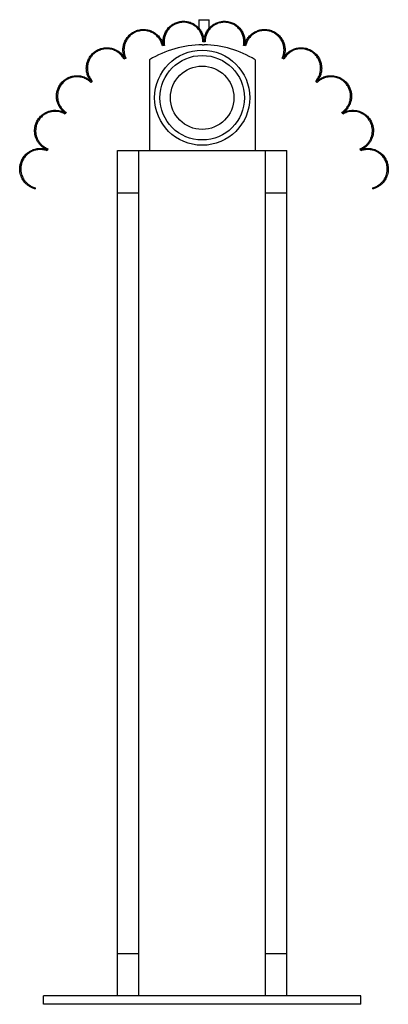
# Paper-space layout '_Derecha' of a CAD drawing. Header units: millimetres. Extents: x -636 to -462, y -245 to 221.
import ezdxf

# ---------------------------------------------------------------- set-up
doc = ezdxf.new("R2010")
doc.units = ezdxf.units.MM

psp = doc.layouts.new('_Derecha')

# ---------------------------------------------------------------- linework, layer by layer
at = {"color": 7, "linetype": 'Continuous', "lineweight": 25}
for p, q in [((-551.64, 220.94), (-551.64, 217.01)), ((-551.64, 220.94), (-546.64, 220.94)), ((-546.64, 217.01), (-546.64, 220.94)), ((-549.64, 210.51), (-549.64, 210.92)), ((-548.64, 210.51), (-549.64, 210.51)), ((-548.64, 210.92), (-548.64, 210.51)), ((-568.79, 208.52), (-568.91, 208.98)), ((-567.77, 208.79), (-568.79, 208.52)), ((-567.94, 209.18), (-567.77, 208.79)), ((-550, 209.01), (-549.04, 209.01)), ((-530.51, 208.79), (-530.35, 209.18)), ((-529.49, 208.52), (-530.51, 208.79)), ((-529.37, 208.98), (-529.49, 208.52)), ((-587.02, 202.29), (-587.2, 202.65)), ((-586.04, 202.75), (-587.02, 202.29)), ((-586.3, 203.1), (-586.04, 202.75)), ((-575, 202.01), (-575, 159.01)), ((-525, 202.01), (-525, 159.01)), ((-512.24, 202.75), (-511.98, 203.1)), ((-511.26, 202.29), (-512.24, 202.75)), ((-511.08, 202.65), (-511.26, 202.29)), ((-602.73, 191.24), (-602.98, 191.48)), ((-602.04, 192.02), (-602.73, 191.24)), ((-602.26, 192.17), (-602.04, 192.02)), ((-496.24, 192.02), (-496.02, 192.17)), ((-495.55, 191.24), (-496.24, 192.02)), ((-495.3, 191.48), (-495.55, 191.24)), ((-614.37, 177.17), (-614.87, 176.27)), ((-614.59, 177.25), (-614.37, 177.17)), ((-483.91, 177.17), (-483.69, 177.25)), ((-483.41, 176.27), (-483.91, 177.17)), ((-614.87, 176.27), (-615.12, 176.41)), ((-483.16, 176.41), (-483.41, 176.27)), ((-623.29, 158.91), (-623.64, 159.01)), ((-623, 159.88), (-623.29, 158.91)), ((-623.28, 159.94), (-623, 159.88)), ((-590, 159.01), (-510, 159.01)), ((-590, -240.99), (-590, 159.01)), ((-580, -240.99), (-580, 159.01)), ((-520, -240.99), (-520, 159.01)), ((-510, -240.99), (-510, 159.01)), ((-475.28, 159.88), (-475, 159.94)), ((-474.99, 158.91), (-475.28, 159.88)), ((-474.64, 159.01), (-474.99, 158.91)), ((-629.14, 140.94), (-629.01, 140.94)), ((-629.01, 141.42), (-629.01, 140.94)), ((-469.27, 140.94), (-469.27, 141.42)), ((-469.27, 140.94), (-469.14, 140.94)), ((-590, 139.01), (-580, 139.01)), ((-520, 139.01), (-510, 139.01)), ((-590, -220.99), (-580, -220.99)), ((-520, -220.99), (-510, -220.99)), ((-625, -244.99), (-625, -240.99)), ((-475, -240.99), (-625, -240.99)), ((-475, -244.99), (-475, -240.99)), ((-475, -244.99), (-625, -244.99))]:
    psp.add_line(p, q, dxfattribs=at)
for radius in [22.5, 20, 15]:
    psp.add_circle((-550, 184.01), radius, dxfattribs=at)
for centre, radius, start, end in [((-549.48, 159.01), 50, 90.595, 120.6895), ((-549.52, 162.59), 46.42, 58.1205, 89.405)]:
    psp.add_arc(centre, radius, start, end, dxfattribs=at)
for points, knots in [([(-568.43, 209.11), (-568.52, 209.7), (-568.55, 210.3), (-568.5, 211.48), (-568.42, 212.07), (-568.22, 212.96), (-568.14, 213.26), (-567.94, 213.85), (-567.83, 214.13), (-567.46, 214.98), (-567.15, 215.53), (-566.42, 216.58), (-565.99, 217.08), (-565.03, 217.99), (-564.5, 218.4), (-563.62, 218.95), (-563.32, 219.11), (-562.69, 219.41), (-562.37, 219.54), (-561.71, 219.78), (-561.37, 219.87), (-560.68, 220.04), (-560.32, 220.1), (-559.26, 220.22), (-558.55, 220.23), (-557.11, 220.08), (-556.42, 219.93), (-555.41, 219.59), (-555.08, 219.46), (-554.45, 219.17), (-554.14, 219), (-553.55, 218.65), (-553.27, 218.46), (-552.73, 218.06), (-552.47, 217.84), (-551.74, 217.16), (-551.31, 216.66), (-550.75, 215.88), (-550.57, 215.6), (-550.26, 215.05), (-550.11, 214.77), (-549.73, 213.92), (-549.53, 213.34), (-549.25, 212.14), (-549.17, 211.54), (-549.14, 210.94)], [0, 0, 0, 0, 0.0625, 0.0625, 0.125, 0.125, 0.15625, 0.15625, 0.1875, 0.1875, 0.25, 0.25, 0.3125, 0.3125, 0.375, 0.375, 0.40625, 0.40625, 0.4375, 0.4375, 0.46875, 0.46875, 0.5, 0.5, 0.5625, 0.5625, 0.625, 0.625, 0.65625, 0.65625, 0.6875, 0.6875, 0.71875, 0.71875, 0.75, 0.75, 0.8125, 0.8125, 0.84375, 0.84375, 0.875, 0.875, 0.9375, 0.9375, 1, 1, 1, 1]), ([(-549.64, 210.92), (-549.67, 211.49), (-549.74, 212.05), (-550, 213.16), (-550.19, 213.71), (-550.55, 214.52), (-550.68, 214.79), (-550.98, 215.31), (-551.14, 215.56), (-551.66, 216.31), (-552.07, 216.77), (-552.99, 217.64), (-553.5, 218.03), (-554.33, 218.53), (-554.61, 218.69), (-555.21, 218.97), (-555.52, 219.1), (-556.47, 219.42), (-557.12, 219.57), (-558.13, 219.69), (-558.48, 219.71), (-559.16, 219.71), (-559.5, 219.69), (-560.17, 219.61), (-560.5, 219.56), (-561.16, 219.41), (-561.49, 219.32), (-562.44, 219), (-563.03, 218.72), (-564.16, 218.04), (-564.67, 217.65), (-565.36, 217), (-565.57, 216.77), (-565.98, 216.3), (-566.17, 216.06), (-566.7, 215.31), (-566.99, 214.79), (-567.48, 213.7), (-567.66, 213.15), (-567.86, 212.31), (-567.91, 212.03), (-567.99, 211.46), (-568.01, 211.17), (-568.05, 210.31), (-568.02, 209.75), (-567.94, 209.18)], [0, 0, 0, 0, 0.0625, 0.0625, 0.125, 0.125, 0.15625, 0.15625, 0.1875, 0.1875, 0.25, 0.25, 0.3125, 0.3125, 0.34375, 0.34375, 0.375, 0.375, 0.4375, 0.4375, 0.46875, 0.46875, 0.5, 0.5, 0.53125, 0.53125, 0.5625, 0.5625, 0.625, 0.625, 0.6875, 0.6875, 0.71875, 0.71875, 0.75, 0.75, 0.8125, 0.8125, 0.875, 0.875, 0.90625, 0.90625, 0.9375, 0.9375, 1, 1, 1, 1]), ([(-549.14, 210.94), (-549.11, 211.54), (-549.03, 212.13), (-548.76, 213.31), (-548.56, 213.88), (-548.18, 214.74), (-548.04, 215.02), (-547.73, 215.57), (-547.56, 215.84), (-547, 216.62), (-546.58, 217.12), (-545.6, 218.03), (-545.07, 218.44), (-544.2, 218.97), (-543.9, 219.13), (-543.27, 219.43), (-542.94, 219.56), (-541.94, 219.91), (-541.25, 220.06), (-540.19, 220.18), (-539.82, 220.21), (-539.1, 220.21), (-538.75, 220.19), (-538.04, 220.11), (-537.69, 220.05), (-536.99, 219.9), (-536.65, 219.8), (-535.65, 219.46), (-535.02, 219.16), (-533.83, 218.44), (-533.3, 218.03), (-532.57, 217.35), (-532.34, 217.11), (-531.91, 216.62), (-531.71, 216.36), (-531.15, 215.57), (-530.84, 215.02), (-530.33, 213.88), (-530.14, 213.29), (-529.93, 212.4), (-529.88, 212.11), (-529.8, 211.51), (-529.77, 211.21), (-529.73, 210.3), (-529.76, 209.71), (-529.85, 209.11)], [0, 0, 0, 0, 0.0625, 0.0625, 0.125, 0.125, 0.15625, 0.15625, 0.1875, 0.1875, 0.25, 0.25, 0.3125, 0.3125, 0.34375, 0.34375, 0.375, 0.375, 0.4375, 0.4375, 0.46875, 0.46875, 0.5, 0.5, 0.53125, 0.53125, 0.5625, 0.5625, 0.625, 0.625, 0.6875, 0.6875, 0.71875, 0.71875, 0.75, 0.75, 0.8125, 0.8125, 0.875, 0.875, 0.90625, 0.90625, 0.9375, 0.9375, 1, 1, 1, 1]), ([(-530.35, 209.18), (-530.26, 209.75), (-530.23, 210.31), (-530.28, 211.43), (-530.35, 212), (-530.55, 212.84), (-530.62, 213.12), (-530.81, 213.67), (-530.91, 213.95), (-531.27, 214.75), (-531.56, 215.27), (-532.25, 216.26), (-532.66, 216.74), (-533.57, 217.61), (-534.07, 218), (-535.19, 218.68), (-535.78, 218.97), (-536.72, 219.3), (-537.04, 219.39), (-537.7, 219.54), (-538.04, 219.6), (-539.04, 219.72), (-539.72, 219.73), (-541.08, 219.59), (-541.74, 219.44), (-542.69, 219.12), (-543, 219), (-543.61, 218.72), (-543.9, 218.57), (-544.46, 218.23), (-544.72, 218.05), (-545.24, 217.66), (-545.48, 217.46), (-546.18, 216.81), (-546.59, 216.35), (-547.12, 215.6), (-547.28, 215.34), (-547.58, 214.82), (-547.72, 214.55), (-548.08, 213.75), (-548.27, 213.19), (-548.54, 212.06), (-548.62, 211.49), (-548.64, 210.92)], [0, 0, 0, 0, 0.0625, 0.0625, 0.125, 0.125, 0.15625, 0.15625, 0.1875, 0.1875, 0.25, 0.25, 0.3125, 0.3125, 0.375, 0.375, 0.4375, 0.4375, 0.46875, 0.46875, 0.5, 0.5, 0.5625, 0.5625, 0.625, 0.625, 0.65625, 0.65625, 0.6875, 0.6875, 0.71875, 0.71875, 0.75, 0.75, 0.8125, 0.8125, 0.84375, 0.84375, 0.875, 0.875, 0.9375, 0.9375, 1, 1, 1, 1]), ([(-586.77, 202.91), (-587, 203.47), (-587.17, 204.04), (-587.42, 205.2), (-587.49, 205.78), (-587.51, 206.68), (-587.5, 206.99), (-587.46, 207.59), (-587.42, 207.88), (-587.28, 208.78), (-587.13, 209.36), (-586.7, 210.52), (-586.43, 211.1), (-585.76, 212.19), (-585.37, 212.71), (-584.7, 213.45), (-584.45, 213.68), (-583.94, 214.13), (-583.68, 214.34), (-582.84, 214.93), (-582.23, 215.27), (-580.9, 215.83), (-580.22, 216.04), (-579.15, 216.23), (-578.78, 216.27), (-578.04, 216.32), (-577.68, 216.32), (-576.95, 216.28), (-576.59, 216.24), (-575.87, 216.13), (-575.51, 216.05), (-574.46, 215.75), (-573.8, 215.48), (-572.87, 214.97), (-572.57, 214.79), (-572, 214.39), (-571.73, 214.18), (-571.21, 213.74), (-570.97, 213.51), (-570.51, 213.02), (-570.3, 212.77), (-569.7, 211.99), (-569.36, 211.44), (-568.81, 210.3), (-568.59, 209.71), (-568.43, 209.11)], [0, 0, 0, 0, 0.0625, 0.0625, 0.125, 0.125, 0.15625, 0.15625, 0.1875, 0.1875, 0.25, 0.25, 0.3125, 0.3125, 0.375, 0.375, 0.40625, 0.40625, 0.4375, 0.4375, 0.5, 0.5, 0.5625, 0.5625, 0.59375, 0.59375, 0.625, 0.625, 0.65625, 0.65625, 0.6875, 0.6875, 0.75, 0.75, 0.78125, 0.78125, 0.8125, 0.8125, 0.84375, 0.84375, 0.875, 0.875, 0.9375, 0.9375, 1, 1, 1, 1]), ([(-568.91, 208.98), (-569.06, 209.55), (-569.27, 210.1), (-569.66, 210.9), (-569.8, 211.16), (-570.12, 211.68), (-570.29, 211.94), (-570.86, 212.68), (-571.28, 213.14), (-572.25, 213.98), (-572.8, 214.36), (-573.96, 215), (-574.57, 215.26), (-575.57, 215.54), (-575.9, 215.62), (-576.58, 215.74), (-576.93, 215.78), (-577.61, 215.82), (-577.96, 215.82), (-578.66, 215.78), (-579.01, 215.74), (-579.69, 215.63), (-580.02, 215.55), (-580.68, 215.36), (-581.01, 215.25), (-581.95, 214.86), (-582.53, 214.53), (-583.34, 213.97), (-583.6, 213.77), (-584.08, 213.35), (-584.31, 213.13), (-584.96, 212.43), (-585.33, 211.93), (-585.97, 210.9), (-586.23, 210.36), (-586.53, 209.53), (-586.62, 209.25), (-586.77, 208.68), (-586.83, 208.4), (-586.97, 207.55), (-587.01, 206.98), (-586.99, 205.84), (-586.92, 205.28), (-586.69, 204.17), (-586.52, 203.63), (-586.3, 203.1)], [0, 0, 0, 0, 0.0625, 0.0625, 0.09375, 0.09375, 0.125, 0.125, 0.1875, 0.1875, 0.25, 0.25, 0.3125, 0.3125, 0.34375, 0.34375, 0.375, 0.375, 0.40625, 0.40625, 0.4375, 0.4375, 0.46875, 0.46875, 0.5, 0.5, 0.5625, 0.5625, 0.59375, 0.59375, 0.625, 0.625, 0.6875, 0.6875, 0.75, 0.75, 0.78125, 0.78125, 0.8125, 0.8125, 0.875, 0.875, 0.9375, 0.9375, 1, 1, 1, 1]), ([(-529.85, 209.11), (-529.69, 209.71), (-529.48, 210.29), (-529.07, 211.13), (-528.91, 211.41), (-528.58, 211.96), (-528.4, 212.23), (-527.8, 213.01), (-527.35, 213.49), (-526.58, 214.16), (-526.31, 214.37), (-525.74, 214.77), (-525.45, 214.95), (-524.53, 215.45), (-523.88, 215.73), (-522.83, 216.03), (-522.48, 216.11), (-521.76, 216.24), (-521.4, 216.28), (-520.67, 216.32), (-520.31, 216.32), (-519.57, 216.28), (-519.21, 216.24), (-518.49, 216.12), (-518.14, 216.03), (-517.44, 215.83), (-517.1, 215.71), (-516.11, 215.3), (-515.49, 214.96), (-514.64, 214.37), (-514.37, 214.15), (-513.86, 213.71), (-513.62, 213.48), (-512.93, 212.75), (-512.54, 212.22), (-511.87, 211.13), (-511.59, 210.56), (-511.27, 209.68), (-511.18, 209.38), (-511.02, 208.79), (-510.96, 208.49), (-510.81, 207.6), (-510.77, 207), (-510.79, 205.79), (-510.86, 205.2), (-511.11, 204.04), (-511.28, 203.47), (-511.51, 202.91)], [0, 0, 0, 0, 0.0625, 0.0625, 0.09375, 0.09375, 0.125, 0.125, 0.1875, 0.1875, 0.21875, 0.21875, 0.25, 0.25, 0.3125, 0.3125, 0.34375, 0.34375, 0.375, 0.375, 0.40625, 0.40625, 0.4375, 0.4375, 0.46875, 0.46875, 0.5, 0.5, 0.5625, 0.5625, 0.59375, 0.59375, 0.625, 0.625, 0.6875, 0.6875, 0.75, 0.75, 0.78125, 0.78125, 0.8125, 0.8125, 0.875, 0.875, 0.9375, 0.9375, 1, 1, 1, 1]), ([(-511.98, 203.1), (-511.76, 203.63), (-511.59, 204.17), (-511.36, 205.27), (-511.29, 205.83), (-511.27, 206.68), (-511.28, 206.97), (-511.32, 207.54), (-511.35, 207.82), (-511.49, 208.67), (-511.64, 209.23), (-512.04, 210.33), (-512.3, 210.87), (-512.93, 211.91), (-513.3, 212.4), (-513.94, 213.1), (-514.17, 213.32), (-514.65, 213.74), (-514.91, 213.94), (-515.7, 214.5), (-516.28, 214.83), (-517.54, 215.36), (-518.19, 215.55), (-519.21, 215.73), (-519.55, 215.77), (-520.25, 215.82), (-520.6, 215.82), (-521.29, 215.78), (-521.63, 215.75), (-522.32, 215.64), (-522.66, 215.56), (-523.65, 215.28), (-524.28, 215.02), (-525.16, 214.54), (-525.45, 214.36), (-525.99, 213.99), (-526.24, 213.79), (-526.73, 213.37), (-526.96, 213.15), (-527.4, 212.69), (-527.6, 212.45), (-528.16, 211.71), (-528.48, 211.19), (-529.01, 210.11), (-529.22, 209.55), (-529.37, 208.98)], [0, 0, 0, 0, 0.0625, 0.0625, 0.125, 0.125, 0.15625, 0.15625, 0.1875, 0.1875, 0.25, 0.25, 0.3125, 0.3125, 0.375, 0.375, 0.40625, 0.40625, 0.4375, 0.4375, 0.5, 0.5, 0.5625, 0.5625, 0.59375, 0.59375, 0.625, 0.625, 0.65625, 0.65625, 0.6875, 0.6875, 0.75, 0.75, 0.78125, 0.78125, 0.8125, 0.8125, 0.84375, 0.84375, 0.875, 0.875, 0.9375, 0.9375, 1, 1, 1, 1]), ([(-602.64, 191.85), (-603.04, 192.34), (-603.37, 192.84), (-603.94, 193.9), (-604.17, 194.44), (-604.44, 195.28), (-604.52, 195.57), (-604.64, 196.14), (-604.69, 196.43), (-604.81, 197.3), (-604.83, 197.88), (-604.78, 198.77), (-604.75, 199.06), (-604.67, 199.66), (-604.61, 199.95), (-604.4, 200.83), (-604.2, 201.4), (-603.82, 202.24), (-603.68, 202.52), (-603.36, 203.08), (-603.18, 203.35), (-602.61, 204.14), (-602.17, 204.64), (-601.42, 205.33), (-601.15, 205.56), (-600.59, 205.97), (-600.29, 206.17), (-599.68, 206.53), (-599.35, 206.69), (-598.68, 206.99), (-598.33, 207.12), (-597.27, 207.45), (-596.53, 207.59), (-595.39, 207.66), (-595.01, 207.67), (-594.25, 207.63), (-593.87, 207.59), (-593.13, 207.46), (-592.76, 207.38), (-592.04, 207.17), (-591.69, 207.05), (-590.68, 206.62), (-590.04, 206.26), (-589.19, 205.65), (-588.92, 205.43), (-588.4, 204.98), (-588.16, 204.74), (-587.48, 203.99), (-587.1, 203.46), (-586.77, 202.91)], [0, 0, 0, 0, 0.0625, 0.0625, 0.125, 0.125, 0.15625, 0.15625, 0.1875, 0.1875, 0.25, 0.25, 0.28125, 0.28125, 0.3125, 0.3125, 0.375, 0.375, 0.40625, 0.40625, 0.4375, 0.4375, 0.5, 0.5, 0.53125, 0.53125, 0.5625, 0.5625, 0.59375, 0.59375, 0.625, 0.625, 0.6875, 0.6875, 0.71875, 0.71875, 0.75, 0.75, 0.78125, 0.78125, 0.8125, 0.8125, 0.875, 0.875, 0.90625, 0.90625, 0.9375, 0.9375, 1, 1, 1, 1]), ([(-587.2, 202.65), (-587.51, 203.18), (-587.87, 203.67), (-588.51, 204.37), (-588.73, 204.6), (-589.22, 205.03), (-589.48, 205.24), (-590.28, 205.82), (-590.87, 206.16), (-592.16, 206.7), (-592.84, 206.9), (-593.89, 207.09), (-594.25, 207.13), (-594.97, 207.17), (-595.33, 207.17), (-596.05, 207.12), (-596.4, 207.08), (-597.11, 206.95), (-597.46, 206.86), (-598.13, 206.66), (-598.46, 206.54), (-599.09, 206.26), (-599.4, 206.1), (-600.29, 205.59), (-600.82, 205.2), (-601.55, 204.54), (-601.77, 204.31), (-602.19, 203.84), (-602.39, 203.6), (-602.93, 202.85), (-603.23, 202.32), (-603.73, 201.24), (-603.91, 200.69), (-604.12, 199.85), (-604.17, 199.57), (-604.26, 199.01), (-604.28, 198.73), (-604.33, 197.89), (-604.31, 197.33), (-604.2, 196.51), (-604.15, 196.23), (-604.03, 195.68), (-603.96, 195.41), (-603.7, 194.62), (-603.48, 194.11), (-602.95, 193.11), (-602.63, 192.63), (-602.26, 192.17)], [0, 0, 0, 0, 0.0625, 0.0625, 0.09375, 0.09375, 0.125, 0.125, 0.1875, 0.1875, 0.25, 0.25, 0.28125, 0.28125, 0.3125, 0.3125, 0.34375, 0.34375, 0.375, 0.375, 0.40625, 0.40625, 0.4375, 0.4375, 0.5, 0.5, 0.53125, 0.53125, 0.5625, 0.5625, 0.625, 0.625, 0.6875, 0.6875, 0.71875, 0.71875, 0.75, 0.75, 0.8125, 0.8125, 0.84375, 0.84375, 0.875, 0.875, 0.9375, 0.9375, 1, 1, 1, 1]), ([(-511.51, 202.91), (-511.19, 203.46), (-510.8, 203.98), (-510.13, 204.72), (-509.89, 204.96), (-509.38, 205.42), (-509.11, 205.64), (-508.25, 206.25), (-507.63, 206.6), (-506.27, 207.18), (-505.56, 207.39), (-504.45, 207.58), (-504.08, 207.63), (-503.31, 207.67), (-502.93, 207.67), (-502.18, 207.62), (-501.81, 207.57), (-501.06, 207.44), (-500.69, 207.35), (-499.98, 207.13), (-499.64, 207), (-498.97, 206.71), (-498.64, 206.55), (-497.7, 206.01), (-497.14, 205.59), (-496.38, 204.9), (-496.14, 204.66), (-495.7, 204.16), (-495.49, 203.9), (-494.92, 203.11), (-494.6, 202.55), (-494.08, 201.41), (-493.88, 200.83), (-493.67, 199.95), (-493.61, 199.65), (-493.53, 199.06), (-493.5, 198.76), (-493.45, 197.88), (-493.48, 197.29), (-493.59, 196.42), (-493.64, 196.13), (-493.77, 195.55), (-493.85, 195.27), (-494.11, 194.43), (-494.34, 193.89), (-494.91, 192.84), (-495.24, 192.34), (-495.64, 191.85)], [0, 0, 0, 0, 0.0625, 0.0625, 0.09375, 0.09375, 0.125, 0.125, 0.1875, 0.1875, 0.25, 0.25, 0.28125, 0.28125, 0.3125, 0.3125, 0.34375, 0.34375, 0.375, 0.375, 0.40625, 0.40625, 0.4375, 0.4375, 0.5, 0.5, 0.53125, 0.53125, 0.5625, 0.5625, 0.625, 0.625, 0.6875, 0.6875, 0.71875, 0.71875, 0.75, 0.75, 0.8125, 0.8125, 0.84375, 0.84375, 0.875, 0.875, 0.9375, 0.9375, 1, 1, 1, 1]), ([(-496.02, 192.17), (-495.65, 192.63), (-495.33, 193.11), (-494.8, 194.11), (-494.58, 194.63), (-494.32, 195.43), (-494.25, 195.7), (-494.13, 196.24), (-494.08, 196.52), (-493.97, 197.34), (-493.95, 197.89), (-494, 198.73), (-494.03, 199.02), (-494.11, 199.58), (-494.16, 199.86), (-494.36, 200.69), (-494.55, 201.23), (-494.91, 202.03), (-495.05, 202.3), (-495.35, 202.82), (-495.52, 203.08), (-496.06, 203.83), (-496.47, 204.3), (-497.19, 204.96), (-497.44, 205.17), (-497.98, 205.56), (-498.26, 205.75), (-498.84, 206.09), (-499.15, 206.24), (-499.78, 206.52), (-500.12, 206.65), (-501.13, 206.96), (-501.83, 207.09), (-502.91, 207.16), (-503.27, 207.17), (-503.99, 207.13), (-504.35, 207.09), (-505.05, 206.97), (-505.4, 206.89), (-506.09, 206.69), (-506.42, 206.58), (-507.38, 206.17), (-507.98, 205.83), (-508.79, 205.25), (-509.05, 205.05), (-509.53, 204.61), (-509.76, 204.38), (-510.41, 203.68), (-510.77, 203.18), (-511.08, 202.65)], [0, 0, 0, 0, 0.0625, 0.0625, 0.125, 0.125, 0.15625, 0.15625, 0.1875, 0.1875, 0.25, 0.25, 0.28125, 0.28125, 0.3125, 0.3125, 0.375, 0.375, 0.40625, 0.40625, 0.4375, 0.4375, 0.5, 0.5, 0.53125, 0.53125, 0.5625, 0.5625, 0.59375, 0.59375, 0.625, 0.625, 0.6875, 0.6875, 0.71875, 0.71875, 0.75, 0.75, 0.78125, 0.78125, 0.8125, 0.8125, 0.875, 0.875, 0.90625, 0.90625, 0.9375, 0.9375, 1, 1, 1, 1]), ([(-614.88, 176.85), (-615.43, 177.24), (-615.9, 177.66), (-616.74, 178.55), (-617.1, 179.02), (-617.73, 180.01), (-618, 180.52), (-618.42, 181.56), (-618.59, 182.09), (-618.77, 182.91), (-618.82, 183.18), (-618.9, 183.74), (-618.92, 184.02), (-618.96, 184.86), (-618.94, 185.42), (-618.79, 186.55), (-618.67, 187.11), (-618.31, 188.23), (-618.08, 188.8), (-617.49, 189.89), (-617.14, 190.42), (-616.51, 191.18), (-616.28, 191.43), (-615.79, 191.9), (-615.54, 192.13), (-614.98, 192.57), (-614.69, 192.78), (-614.07, 193.16), (-613.74, 193.34), (-613.06, 193.67), (-612.71, 193.81), (-612.16, 194), (-611.97, 194.05), (-611.59, 194.16), (-611.39, 194.2), (-610.42, 194.4), (-609.62, 194.47), (-608, 194.4), (-607.22, 194.26), (-606.08, 193.92), (-605.72, 193.79), (-605.02, 193.48), (-604.69, 193.31), (-604.05, 192.94), (-603.74, 192.74), (-603.17, 192.31), (-602.9, 192.09), (-602.64, 191.85)], [0, 0, 0, 0, 0.0625, 0.0625, 0.125, 0.125, 0.1875, 0.1875, 0.25, 0.25, 0.28125, 0.28125, 0.3125, 0.3125, 0.375, 0.375, 0.4375, 0.4375, 0.5, 0.5, 0.5625, 0.5625, 0.59375, 0.59375, 0.625, 0.625, 0.65625, 0.65625, 0.6875, 0.6875, 0.71875, 0.71875, 0.734375, 0.734375, 0.75, 0.75, 0.8125, 0.8125, 0.875, 0.875, 0.90625, 0.90625, 0.9375, 0.9375, 0.96875, 0.96875, 1, 1, 1, 1]), ([(-602.98, 191.48), (-603.46, 191.93), (-604, 192.33), (-604.9, 192.86), (-605.22, 193.02), (-605.88, 193.31), (-606.22, 193.44), (-606.92, 193.65), (-607.28, 193.74), (-607.84, 193.84), (-608.04, 193.86), (-608.41, 193.91), (-608.6, 193.92), (-609.17, 193.95), (-609.55, 193.94), (-610.31, 193.89), (-610.69, 193.83), (-611.43, 193.69), (-611.79, 193.59), (-612.49, 193.36), (-612.83, 193.22), (-613.48, 192.92), (-613.79, 192.75), (-614.38, 192.38), (-614.66, 192.19), (-615.45, 191.56), (-615.91, 191.11), (-616.71, 190.16), (-617.05, 189.65), (-617.61, 188.62), (-617.83, 188.09), (-618.09, 187.3), (-618.16, 187.03), (-618.28, 186.49), (-618.33, 186.22), (-618.44, 185.41), (-618.46, 184.88), (-618.41, 183.82), (-618.34, 183.29), (-618.12, 182.25), (-617.96, 181.74), (-617.55, 180.75), (-617.3, 180.27), (-616.86, 179.57), (-616.7, 179.34), (-616.35, 178.89), (-616.16, 178.67), (-615.56, 178.03), (-615.11, 177.62), (-614.59, 177.25)], [0, 0, 0, 0, 0.0625, 0.0625, 0.09375, 0.09375, 0.125, 0.125, 0.15625, 0.15625, 0.171875, 0.171875, 0.1875, 0.1875, 0.21875, 0.21875, 0.25, 0.25, 0.28125, 0.28125, 0.3125, 0.3125, 0.34375, 0.34375, 0.375, 0.375, 0.4375, 0.4375, 0.5, 0.5, 0.5625, 0.5625, 0.59375, 0.59375, 0.625, 0.625, 0.6875, 0.6875, 0.75, 0.75, 0.8125, 0.8125, 0.875, 0.875, 0.90625, 0.90625, 0.9375, 0.9375, 1, 1, 1, 1]), ([(-495.64, 191.85), (-495.13, 192.32), (-494.56, 192.75), (-493.61, 193.3), (-493.27, 193.48), (-492.57, 193.78), (-492.22, 193.91), (-491.47, 194.14), (-491.09, 194.23), (-490.5, 194.33), (-490.3, 194.36), (-489.9, 194.41), (-489.7, 194.42), (-489.1, 194.45), (-488.7, 194.44), (-487.9, 194.38), (-487.5, 194.33), (-486.72, 194.17), (-486.34, 194.07), (-485.6, 193.82), (-485.24, 193.68), (-484.56, 193.35), (-484.23, 193.18), (-483.61, 192.79), (-483.31, 192.58), (-482.48, 191.92), (-482, 191.45), (-481.16, 190.44), (-480.8, 189.9), (-480.21, 188.81), (-479.97, 188.25), (-479.71, 187.41), (-479.63, 187.13), (-479.5, 186.56), (-479.45, 186.27), (-479.34, 185.42), (-479.32, 184.86), (-479.37, 183.75), (-479.44, 183.19), (-479.63, 182.38), (-479.7, 182.1), (-479.87, 181.57), (-479.96, 181.3), (-480.29, 180.52), (-480.55, 180.01), (-481.17, 179.04), (-481.53, 178.57), (-482.16, 177.89), (-482.39, 177.67), (-482.87, 177.25), (-483.13, 177.04), (-483.4, 176.85)], [0, 0, 0, 0, 0.0625, 0.0625, 0.09375, 0.09375, 0.125, 0.125, 0.15625, 0.15625, 0.171875, 0.171875, 0.1875, 0.1875, 0.21875, 0.21875, 0.25, 0.25, 0.28125, 0.28125, 0.3125, 0.3125, 0.34375, 0.34375, 0.375, 0.375, 0.4375, 0.4375, 0.5, 0.5, 0.5625, 0.5625, 0.59375, 0.59375, 0.625, 0.625, 0.6875, 0.6875, 0.75, 0.75, 0.78125, 0.78125, 0.8125, 0.8125, 0.875, 0.875, 0.9375, 0.9375, 0.96875, 0.96875, 1, 1, 1, 1]), ([(-483.69, 177.25), (-483.17, 177.62), (-482.72, 178.02), (-481.93, 178.87), (-481.58, 179.32), (-480.98, 180.26), (-480.73, 180.75), (-480.32, 181.74), (-480.17, 182.24), (-480, 183.02), (-479.95, 183.28), (-479.88, 183.8), (-479.86, 184.07), (-479.82, 184.87), (-479.84, 185.4), (-479.98, 186.47), (-480.1, 187), (-480.44, 188.07), (-480.66, 188.6), (-481.22, 189.63), (-481.56, 190.13), (-482.15, 190.85), (-482.37, 191.09), (-482.83, 191.54), (-483.08, 191.76), (-483.6, 192.17), (-483.87, 192.37), (-484.46, 192.73), (-484.78, 192.9), (-485.42, 193.21), (-485.76, 193.35), (-486.45, 193.58), (-486.82, 193.68), (-487.93, 193.91), (-488.68, 193.97), (-490.22, 193.9), (-490.97, 193.77), (-492.04, 193.45), (-492.38, 193.32), (-493.05, 193.03), (-493.36, 192.87), (-493.97, 192.52), (-494.26, 192.32), (-494.8, 191.92), (-495.06, 191.71), (-495.3, 191.48)], [0, 0, 0, 0, 0.0625, 0.0625, 0.125, 0.125, 0.1875, 0.1875, 0.25, 0.25, 0.28125, 0.28125, 0.3125, 0.3125, 0.375, 0.375, 0.4375, 0.4375, 0.5, 0.5, 0.5625, 0.5625, 0.59375, 0.59375, 0.625, 0.625, 0.65625, 0.65625, 0.6875, 0.6875, 0.71875, 0.71875, 0.75, 0.75, 0.8125, 0.8125, 0.875, 0.875, 0.90625, 0.90625, 0.9375, 0.9375, 0.96875, 0.96875, 1, 1, 1, 1]), ([(-623.48, 159.48), (-623.82, 159.63), (-624.14, 159.79), (-624.73, 160.13), (-625, 160.31), (-625.52, 160.68), (-625.76, 160.87), (-626.21, 161.27), (-626.43, 161.48), (-627.03, 162.11), (-627.37, 162.54), (-627.97, 163.44), (-628.22, 163.9), (-628.54, 164.61), (-628.64, 164.85), (-628.81, 165.34), (-628.89, 165.59), (-629.09, 166.34), (-629.19, 166.84), (-629.3, 167.87), (-629.31, 168.39), (-629.25, 169.44), (-629.18, 169.97), (-628.94, 171.05), (-628.77, 171.59), (-628.32, 172.66), (-628.04, 173.19), (-627.52, 173.98), (-627.33, 174.24), (-626.91, 174.75), (-626.69, 174.99), (-626.2, 175.48), (-625.94, 175.72), (-625.37, 176.17), (-625.06, 176.39), (-624.41, 176.8), (-624.07, 176.99), (-623.33, 177.33), (-622.93, 177.49), (-622.11, 177.75), (-621.68, 177.85), (-621.02, 177.97), (-620.79, 178), (-620.34, 178.04), (-620.12, 178.06), (-619.44, 178.08), (-618.98, 178.06), (-618.08, 177.96), (-617.64, 177.88), (-616.79, 177.67), (-616.37, 177.53), (-615.6, 177.22), (-615.23, 177.04), (-614.88, 176.85)], [0, 0, 0, 0, 0.03125, 0.03125, 0.0625, 0.0625, 0.09375, 0.09375, 0.125, 0.125, 0.1875, 0.1875, 0.25, 0.25, 0.28125, 0.28125, 0.3125, 0.3125, 0.375, 0.375, 0.4375, 0.4375, 0.5, 0.5, 0.5625, 0.5625, 0.625, 0.625, 0.65625, 0.65625, 0.6875, 0.6875, 0.71875, 0.71875, 0.75, 0.75, 0.78125, 0.78125, 0.8125, 0.8125, 0.84375, 0.84375, 0.859375, 0.859375, 0.875, 0.875, 0.90625, 0.90625, 0.9375, 0.9375, 0.96875, 0.96875, 1, 1, 1, 1]), ([(-615.12, 176.41), (-615.45, 176.59), (-615.8, 176.76), (-616.35, 176.98), (-616.54, 177.05), (-616.93, 177.18), (-617.13, 177.24), (-617.73, 177.39), (-618.14, 177.47), (-618.78, 177.54), (-618.99, 177.55), (-619.43, 177.57), (-619.65, 177.57), (-620.3, 177.55), (-620.72, 177.51), (-621.35, 177.4), (-621.56, 177.36), (-621.97, 177.26), (-622.17, 177.21), (-622.75, 177.02), (-623.12, 176.88), (-623.83, 176.55), (-624.16, 176.37), (-624.77, 175.98), (-625.06, 175.78), (-625.6, 175.35), (-625.85, 175.12), (-626.55, 174.43), (-626.93, 173.95), (-627.43, 173.21), (-627.57, 172.96), (-627.84, 172.46), (-627.96, 172.2), (-628.29, 171.44), (-628.45, 170.94), (-628.68, 169.93), (-628.75, 169.42), (-628.79, 168.67), (-628.8, 168.42), (-628.79, 167.93), (-628.77, 167.68), (-628.65, 166.46), (-628.4, 165.53), (-627.9, 164.4), (-627.79, 164.18), (-627.55, 163.73), (-627.41, 163.51), (-626.99, 162.87), (-626.66, 162.45), (-626.09, 161.85), (-625.89, 161.66), (-625.46, 161.28), (-625.23, 161.09), (-624.48, 160.55), (-623.93, 160.22), (-623.28, 159.94)], [0, 0, 0, 0, 0.03125, 0.03125, 0.046875, 0.046875, 0.0625, 0.0625, 0.09375, 0.09375, 0.109375, 0.109375, 0.125, 0.125, 0.15625, 0.15625, 0.171875, 0.171875, 0.1875, 0.1875, 0.21875, 0.21875, 0.25, 0.25, 0.28125, 0.28125, 0.3125, 0.3125, 0.375, 0.375, 0.40625, 0.40625, 0.4375, 0.4375, 0.5, 0.5, 0.5625, 0.5625, 0.59375, 0.59375, 0.625, 0.625, 0.75, 0.75, 0.78125, 0.78125, 0.8125, 0.8125, 0.875, 0.875, 0.90625, 0.90625, 0.9375, 0.9375, 1, 1, 1, 1]), ([(-483.4, 176.85), (-483.05, 177.04), (-482.68, 177.22), (-482.1, 177.45), (-481.9, 177.52), (-481.5, 177.66), (-481.28, 177.72), (-480.64, 177.88), (-480.21, 177.96), (-479.54, 178.04), (-479.31, 178.05), (-478.85, 178.07), (-478.62, 178.07), (-477.94, 178.05), (-477.49, 178.01), (-476.83, 177.89), (-476.6, 177.85), (-476.18, 177.74), (-475.97, 177.68), (-475.35, 177.49), (-474.96, 177.34), (-474.21, 176.99), (-473.86, 176.8), (-473.21, 176.39), (-472.91, 176.17), (-472.34, 175.72), (-472.07, 175.48), (-471.34, 174.75), (-470.93, 174.24), (-470.42, 173.45), (-470.26, 173.19), (-469.97, 172.65), (-469.85, 172.38), (-469.51, 171.58), (-469.34, 171.05), (-469.1, 169.98), (-469.03, 169.45), (-468.98, 168.65), (-468.98, 168.39), (-468.99, 167.87), (-469.01, 167.61), (-469.15, 166.33), (-469.41, 165.34), (-469.94, 164.16), (-470.06, 163.92), (-470.32, 163.46), (-470.46, 163.23), (-470.91, 162.55), (-471.25, 162.11), (-471.85, 161.49), (-472.06, 161.28), (-472.51, 160.88), (-472.75, 160.69), (-473.54, 160.13), (-474.12, 159.78), (-474.8, 159.48)], [0, 0, 0, 0, 0.03125, 0.03125, 0.046875, 0.046875, 0.0625, 0.0625, 0.09375, 0.09375, 0.109375, 0.109375, 0.125, 0.125, 0.15625, 0.15625, 0.171875, 0.171875, 0.1875, 0.1875, 0.21875, 0.21875, 0.25, 0.25, 0.28125, 0.28125, 0.3125, 0.3125, 0.375, 0.375, 0.40625, 0.40625, 0.4375, 0.4375, 0.5, 0.5, 0.5625, 0.5625, 0.59375, 0.59375, 0.625, 0.625, 0.75, 0.75, 0.78125, 0.78125, 0.8125, 0.8125, 0.875, 0.875, 0.90625, 0.90625, 0.9375, 0.9375, 1, 1, 1, 1]), ([(-475, 159.94), (-474.67, 160.08), (-474.37, 160.24), (-473.81, 160.56), (-473.55, 160.73), (-473.06, 161.08), (-472.83, 161.27), (-472.4, 161.65), (-472.19, 161.84), (-471.62, 162.45), (-471.3, 162.86), (-470.73, 163.72), (-470.49, 164.15), (-470.19, 164.83), (-470.1, 165.06), (-469.93, 165.53), (-469.86, 165.76), (-469.67, 166.47), (-469.58, 166.95), (-469.48, 167.93), (-469.47, 168.42), (-469.53, 169.42), (-469.6, 169.92), (-469.84, 170.94), (-470, 171.45), (-470.42, 172.46), (-470.69, 172.96), (-471.18, 173.71), (-471.36, 173.95), (-471.76, 174.43), (-471.97, 174.67), (-472.43, 175.13), (-472.68, 175.35), (-473.22, 175.78), (-473.51, 175.99), (-474.13, 176.37), (-474.46, 176.55), (-475.16, 176.88), (-475.53, 177.02), (-476.31, 177.27), (-476.71, 177.37), (-477.34, 177.48), (-477.56, 177.5), (-477.98, 177.55), (-478.2, 177.56), (-478.84, 177.58), (-479.27, 177.56), (-480.13, 177.47), (-480.55, 177.39), (-481.35, 177.19), (-481.74, 177.06), (-482.48, 176.76), (-482.83, 176.59), (-483.16, 176.41)], [0, 0, 0, 0, 0.03125, 0.03125, 0.0625, 0.0625, 0.09375, 0.09375, 0.125, 0.125, 0.1875, 0.1875, 0.25, 0.25, 0.28125, 0.28125, 0.3125, 0.3125, 0.375, 0.375, 0.4375, 0.4375, 0.5, 0.5, 0.5625, 0.5625, 0.625, 0.625, 0.65625, 0.65625, 0.6875, 0.6875, 0.71875, 0.71875, 0.75, 0.75, 0.78125, 0.78125, 0.8125, 0.8125, 0.84375, 0.84375, 0.859375, 0.859375, 0.875, 0.875, 0.90625, 0.90625, 0.9375, 0.9375, 0.96875, 0.96875, 1, 1, 1, 1]), ([(-629.14, 140.94), (-629.48, 141.03), (-629.77, 141.13), (-630.31, 141.33), (-630.56, 141.43), (-631.26, 141.77), (-631.67, 142.01), (-632.44, 142.53), (-632.8, 142.81), (-633.46, 143.4), (-633.76, 143.72), (-634.61, 144.72), (-635.08, 145.46), (-635.82, 147.08), (-636.09, 147.96), (-636.3, 149.4), (-636.33, 149.9), (-636.32, 150.93), (-636.27, 151.47), (-636.08, 152.57), (-635.93, 153.13), (-635.6, 154), (-635.48, 154.3), (-635.18, 154.89), (-635.02, 155.18), (-634.46, 156.07), (-634, 156.67), (-633.24, 157.4), (-633.08, 157.55), (-632.74, 157.84), (-632.56, 157.98), (-631.99, 158.4), (-631.57, 158.67), (-630.85, 159.04), (-630.6, 159.16), (-630.05, 159.39), (-629.77, 159.49), (-629.17, 159.67), (-628.85, 159.75), (-628.19, 159.89), (-627.86, 159.94), (-627.16, 160), (-626.8, 160.01), (-626.09, 160), (-625.74, 159.97), (-625.23, 159.91), (-625.05, 159.88), (-624.72, 159.82), (-624.56, 159.79), (-624.08, 159.67), (-623.77, 159.58), (-623.48, 159.48)], [0, 0, 0, 0, 0.03125, 0.03125, 0.0625, 0.0625, 0.125, 0.125, 0.1875, 0.1875, 0.25, 0.25, 0.375, 0.375, 0.5, 0.5, 0.5625, 0.5625, 0.625, 0.625, 0.6875, 0.6875, 0.71875, 0.71875, 0.75, 0.75, 0.8125, 0.8125, 0.828125, 0.828125, 0.84375, 0.84375, 0.875, 0.875, 0.890625, 0.890625, 0.90625, 0.90625, 0.921875, 0.921875, 0.9375, 0.9375, 0.953125, 0.953125, 0.96875, 0.96875, 0.976563, 0.976563, 0.984375, 0.984375, 1, 1, 1, 1]), ([(-623.64, 159.01), (-623.91, 159.1), (-624.2, 159.19), (-624.64, 159.29), (-624.79, 159.32), (-625.1, 159.38), (-625.26, 159.41), (-625.74, 159.47), (-626.06, 159.5), (-626.72, 159.51), (-627.06, 159.5), (-627.71, 159.45), (-628.03, 159.41), (-628.65, 159.29), (-628.95, 159.21), (-629.79, 158.97), (-630.3, 158.76), (-631.21, 158.3), (-631.61, 158.05), (-632.15, 157.66), (-632.33, 157.53), (-632.65, 157.27), (-632.8, 157.13), (-633.52, 156.45), (-633.96, 155.9), (-634.51, 155.07), (-634.67, 154.79), (-634.95, 154.24), (-635.07, 153.97), (-635.39, 153.16), (-635.54, 152.64), (-635.75, 151.61), (-635.8, 151.11), (-635.83, 150.38), (-635.83, 150.14), (-635.81, 149.67), (-635.79, 149.44), (-635.65, 148.3), (-635.42, 147.46), (-634.75, 145.91), (-634.32, 145.2), (-633.54, 144.22), (-633.25, 143.91), (-632.63, 143.32), (-632.29, 143.04), (-631.54, 142.52), (-631.14, 142.27), (-630.44, 141.93), (-630.19, 141.82), (-629.65, 141.61), (-629.36, 141.51), (-629.01, 141.42)], [0, 0, 0, 0, 0.015625, 0.015625, 0.023438, 0.023438, 0.03125, 0.03125, 0.046875, 0.046875, 0.0625, 0.0625, 0.078125, 0.078125, 0.09375, 0.09375, 0.125, 0.125, 0.15625, 0.15625, 0.171875, 0.171875, 0.1875, 0.1875, 0.25, 0.25, 0.28125, 0.28125, 0.3125, 0.3125, 0.375, 0.375, 0.4375, 0.4375, 0.46875, 0.46875, 0.5, 0.5, 0.625, 0.625, 0.75, 0.75, 0.8125, 0.8125, 0.875, 0.875, 0.9375, 0.9375, 0.96875, 0.96875, 1, 1, 1, 1]), ([(-474.8, 159.48), (-474.51, 159.58), (-474.21, 159.67), (-473.73, 159.78), (-473.56, 159.82), (-473.23, 159.88), (-473.06, 159.91), (-472.54, 159.97), (-472.2, 160), (-471.49, 160.01), (-471.13, 160), (-470.43, 159.94), (-470.09, 159.89), (-469.43, 159.75), (-469.11, 159.67), (-468.22, 159.4), (-467.67, 159.17), (-466.71, 158.67), (-466.29, 158.4), (-465.71, 157.98), (-465.53, 157.83), (-465.19, 157.54), (-465.03, 157.4), (-464.28, 156.66), (-463.81, 156.06), (-463.25, 155.16), (-463.09, 154.87), (-462.8, 154.28), (-462.67, 153.99), (-462.35, 153.12), (-462.2, 152.56), (-462.01, 151.46), (-461.96, 150.93), (-461.95, 150.15), (-461.96, 149.9), (-461.99, 149.4), (-462.02, 149.15), (-462.19, 147.95), (-462.47, 147.07), (-463.21, 145.45), (-463.68, 144.72), (-464.52, 143.72), (-464.82, 143.41), (-465.48, 142.81), (-465.83, 142.53), (-466.61, 142.01), (-467.02, 141.77), (-467.73, 141.43), (-467.97, 141.33), (-468.51, 141.12), (-468.8, 141.03), (-469.14, 140.94)], [0, 0, 0, 0, 0.015625, 0.015625, 0.023438, 0.023438, 0.03125, 0.03125, 0.046875, 0.046875, 0.0625, 0.0625, 0.078125, 0.078125, 0.09375, 0.09375, 0.125, 0.125, 0.15625, 0.15625, 0.171875, 0.171875, 0.1875, 0.1875, 0.25, 0.25, 0.28125, 0.28125, 0.3125, 0.3125, 0.375, 0.375, 0.4375, 0.4375, 0.46875, 0.46875, 0.5, 0.5, 0.625, 0.625, 0.75, 0.75, 0.8125, 0.8125, 0.875, 0.875, 0.9375, 0.9375, 0.96875, 0.96875, 1, 1, 1, 1]), ([(-469.27, 141.42), (-468.92, 141.51), (-468.63, 141.61), (-468.09, 141.82), (-467.84, 141.93), (-467.14, 142.27), (-466.74, 142.52), (-465.99, 143.04), (-465.65, 143.32), (-465.03, 143.91), (-464.74, 144.22), (-463.96, 145.2), (-463.53, 145.91), (-462.86, 147.46), (-462.63, 148.3), (-462.47, 149.65), (-462.44, 150.12), (-462.47, 151.09), (-462.53, 151.6), (-462.74, 152.63), (-462.89, 153.16), (-463.32, 154.24), (-463.59, 154.79), (-464.32, 155.9), (-464.76, 156.45), (-465.62, 157.26), (-465.94, 157.54), (-466.67, 158.05), (-467.06, 158.3), (-467.97, 158.75), (-468.48, 158.96), (-469.33, 159.21), (-469.63, 159.29), (-470.24, 159.4), (-470.56, 159.45), (-471.21, 159.5), (-471.55, 159.51), (-472.21, 159.5), (-472.54, 159.47), (-473.02, 159.41), (-473.18, 159.38), (-473.49, 159.32), (-473.64, 159.29), (-474.08, 159.19), (-474.37, 159.1), (-474.64, 159.01)], [0, 0, 0, 0, 0.03125, 0.03125, 0.0625, 0.0625, 0.125, 0.125, 0.1875, 0.1875, 0.25, 0.25, 0.375, 0.375, 0.5, 0.5, 0.5625, 0.5625, 0.625, 0.625, 0.6875, 0.6875, 0.75, 0.75, 0.8125, 0.8125, 0.84375, 0.84375, 0.875, 0.875, 0.90625, 0.90625, 0.921875, 0.921875, 0.9375, 0.9375, 0.953125, 0.953125, 0.96875, 0.96875, 0.976562, 0.976562, 0.984375, 0.984375, 1, 1, 1, 1])]:
    psp.add_open_spline(points, degree=3, knots=knots, dxfattribs=at)

doc.saveas('drawing.dxf')
